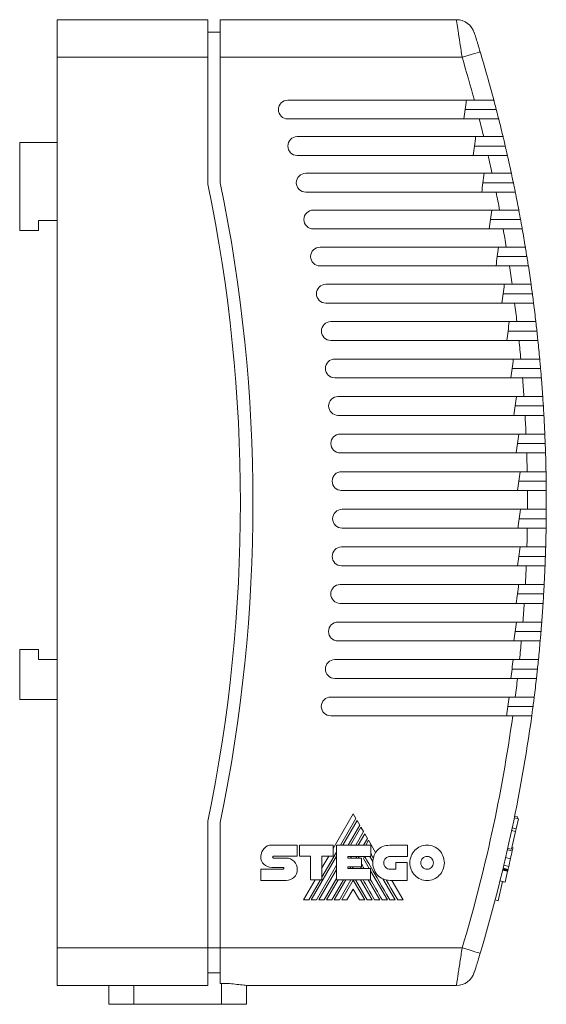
# Model space of a CAD drawing. Header units: millimetres. Extents: x 72 to 355, y 122 to 200.
# Tile 5 of 5: x 313 to 355, y 122 to 200. Entities that reach past the tile are written whole.
import ezdxf

# ---------------------------------------------------------------- set-up
doc = ezdxf.new("R2010")
doc.units = ezdxf.units.MM
doc.linetypes.add('PHANTOM', pattern=[12.7, 6.35, -1.27, 1.27, -1.27, 1.27, -1.27])
doc.layers.add('___VS___', color=7, linetype='Continuous', lineweight=15)

msp = doc.modelspace()

# ---------------------------------------------------------------- linework, layer by layer
at = {"color": 7, "linetype": 'Continuous', "lineweight": 15}
for p, q in [((316.49, 200.046), (328.49, 200.046)), ((316.49, 197.046), (316.49, 200.046)), ((328.49, 200.046), (328.49, 197.046)), ((329.49, 200.046), (348.317, 200.046)), ((329.49, 197.046), (329.49, 200.046)), ((328.49, 199.046), (329.49, 199.046)), ((328.49, 197.046), (316.49, 197.046)), ((316.49, 197.046), (316.49, 126.046)), ((328.49, 197.046), (328.49, 186.946)), ((348.777, 197.046), (329.49, 197.046)), ((329.49, 187.048), (329.49, 197.046)), ((349.75, 193.629), (334.877, 193.629)), ((349.012, 192.879), (351.499, 192.879)), ((334.877, 192.129), (350.143, 192.129)), ((313.49, 183.246), (313.49, 190.246)), ((313.49, 190.246), (316.49, 190.246)), ((350.493, 190.724), (335.624, 190.724)), ((349.76, 189.974), (352.214, 189.974)), ((335.624, 189.224), (350.848, 189.224)), ((351.167, 187.801), (336.301, 187.801)), ((350.437, 187.051), (352.86, 187.051)), ((336.301, 186.301), (351.483, 186.301)), ((351.768, 184.863), (336.908, 184.863)), ((314.99, 184.046), (316.49, 184.046)), ((314.99, 183.246), (314.99, 184.046)), ((351.043, 184.113), (353.436, 184.113)), ((313.49, 183.246), (314.99, 183.246)), ((336.908, 183.363), (352.047, 183.363)), ((352.299, 181.912), (337.444, 181.912)), ((351.58, 181.162), (353.941, 181.162)), ((337.444, 180.412), (352.54, 180.412)), ((352.757, 178.948), (337.909, 178.948)), ((352.045, 178.198), (354.376, 178.198)), ((337.909, 177.448), (352.962, 177.448)), ((353.144, 175.974), (338.303, 175.974)), ((352.439, 175.224), (354.739, 175.224)), ((338.303, 174.474), (353.311, 174.474)), ((353.458, 172.992), (338.625, 172.992)), ((352.761, 172.242), (355.031, 172.242)), ((338.625, 171.492), (353.589, 171.492)), ((353.7, 170.002), (338.876, 170.002)), ((353.012, 169.252), (355.252, 169.252)), ((338.876, 168.502), (353.794, 168.502)), ((353.869, 167.008), (339.055, 167.008)), ((353.191, 166.258), (355.401, 166.258)), ((339.055, 165.508), (353.926, 165.508)), ((353.965, 164.009), (339.162, 164.009)), ((339.162, 162.509), (353.986, 162.509)), ((353.298, 163.259), (355.478, 163.259)), ((353.988, 161.01), (339.197, 161.01)), ((353.333, 160.26), (355.483, 160.26)), ((339.197, 159.51), (353.973, 159.51)), ((353.939, 158.01), (339.16, 158.01)), ((353.296, 157.26), (355.416, 157.26)), ((339.16, 156.51), (353.887, 156.51)), ((353.817, 155.012), (339.051, 155.012)), ((353.187, 154.262), (355.277, 154.262)), ((339.051, 153.512), (353.728, 153.512)), ((353.622, 152.018), (338.87, 152.018)), ((353.006, 151.268), (355.066, 151.268)), ((338.87, 150.518), (353.496, 150.518)), ((313.49, 149.846), (314.99, 149.846)), ((313.49, 145.846), (313.49, 149.846)), ((314.99, 149.846), (314.99, 149.046)), ((314.99, 149.046), (316.49, 149.046)), ((353.354, 149.028), (338.617, 149.028)), ((352.753, 148.278), (354.784, 148.278)), ((338.617, 147.528), (353.192, 147.528)), ((353.013, 146.046), (338.293, 146.046)), ((313.49, 145.846), (316.49, 145.846)), ((352.429, 145.296), (354.429, 145.296)), ((338.293, 144.546), (352.814, 144.546)), ((340.093, 136.73), (338.49, 133.957)), ((340.307, 136.365), (340.093, 136.73)), ((328.49, 136.146), (328.49, 126.046)), ((329.49, 126.046), (329.49, 136.044)), ((339.077, 134.234), (340.307, 136.365)), ((340.401, 136.199), (339.267, 134.234)), ((339.685, 134.234), (340.611, 135.838)), ((340.611, 135.838), (340.401, 136.199)), ((352.938, 136.418), (353.271, 136.341)), ((353.204, 136.495), (352.965, 136.551)), ((353.085, 135.543), (353.271, 136.341)), ((353.204, 136.495), (353.173, 136.364)), ((340.704, 135.675), (339.873, 134.234)), ((340.293, 134.234), (340.915, 135.311)), ((341.009, 135.149), (340.48, 134.234)), ((340.915, 135.311), (340.704, 135.675)), ((341.221, 134.778), (341.009, 135.149)), ((352.705, 133.906), (353.034, 135.322)), ((352.723, 135.394), (353.034, 135.322)), ((352.771, 135.616), (353.085, 135.543)), ((353.034, 135.322), (353.085, 135.543)), ((333.601, 134.246), (335.616, 134.246)), ((335.616, 134.246), (335.616, 133.347)), ((335.815, 133.347), (335.815, 134.242)), ((335.815, 134.242), (338.49, 134.242)), ((338.49, 134.242), (338.49, 133.354)), ((340.906, 134.234), (341.221, 134.778)), ((341.313, 134.621), (341.09, 134.234)), ((341.873, 133.648), (341.313, 134.621)), ((337.598, 131.673), (338.761, 133.687)), ((338.761, 131.466), (338.761, 134.234)), ((338.761, 134.234), (341.492, 134.234)), ((341.492, 134.234), (341.492, 133.339)), ((343.018, 134.227), (344.419, 134.227)), ((344.419, 134.227), (344.419, 133.328)), ((352.411, 133.974), (352.705, 133.906)), ((352.837, 134.03), (352.739, 134.052)), ((333.718, 133.347), (335.616, 133.347)), ((333.722, 133.207), (334.745, 133.207)), ((336.684, 133.347), (335.815, 133.347)), ((336.684, 131.466), (336.684, 133.347)), ((336.744, 129.865), (338.761, 133.358)), ((338.49, 133.354), (337.598, 133.354)), ((337.598, 131.466), (337.598, 133.354)), ((338.142, 133.354), (337.598, 132.414)), ((339.668, 133.339), (341.492, 133.339)), ((339.668, 133.339), (339.668, 133.192)), ((339.668, 133.192), (340.755, 133.192)), ((339.879, 133.192), (339.963, 133.339)), ((340.303, 133.192), (340.388, 133.339)), ((340.488, 133.192), (340.573, 133.339)), ((340.755, 133.192), (340.755, 132.515)), ((340.906, 133.18), (340.998, 133.339)), ((340.906, 133.18), (341.368, 132.38)), ((341.419, 133.339), (341.657, 132.928)), ((344.419, 133.328), (343.018, 133.328)), ((343.501, 132.32), (343.501, 132.854)), ((343.501, 132.854), (344.389, 132.854)), ((344.389, 132.854), (344.389, 131.424)), ((352.632, 133.148), (352.242, 133.239)), ((352.632, 133.149), (352.632, 133.148)), ((332.719, 132.316), (334.489, 132.316)), ((334.489, 132.466), (333.604, 132.466)), ((337.162, 129.865), (338.761, 132.634)), ((337.354, 129.865), (338.761, 132.305)), ((339.668, 132.515), (340.755, 132.515)), ((339.668, 132.515), (339.668, 132.38)), ((339.668, 132.38), (341.477, 132.38)), ((339.832, 132.38), (339.91, 132.515)), ((340.019, 132.38), (340.097, 132.515)), ((340.679, 132.515), (340.758, 132.38)), ((341.477, 131.466), (341.477, 132.38)), ((341.477, 132.191), (342.823, 129.865)), ((343.018, 132.32), (343.501, 132.32)), ((352.4, 132.15), (352.006, 132.241)), ((352.434, 132.296), (352.041, 132.387)), ((352.199, 131.285), (352.4, 132.15)), ((334.745, 131.428), (332.719, 131.428)), ((337.051, 131.466), (336.126, 129.865)), ((336.555, 129.865), (337.479, 131.466)), ((336.684, 131.466), (337.598, 131.466)), ((337.768, 129.865), (338.761, 131.584)), ((337.957, 129.865), (338.881, 131.466)), ((338.375, 129.865), (339.302, 131.466)), ((338.566, 129.865), (339.491, 131.466)), ((338.761, 131.466), (341.477, 131.466)), ((338.983, 129.865), (339.912, 131.466)), ((339.173, 129.865), (340.089, 131.453)), ((341.005, 129.865), (340.089, 131.453)), ((341.195, 129.865), (340.266, 131.466)), ((340.682, 131.466), (341.609, 129.865)), ((341.287, 131.466), (342.214, 129.865)), ((342.454, 131.549), (343.428, 129.865)), ((344.389, 131.424), (343.026, 131.424)), ((344.06, 129.865), (343.159, 131.424)), ((352.004, 131.33), (351.651, 129.807)), ((352.199, 131.285), (351.795, 131.379)), ((352.197, 131.274), (352.002, 131.319)), ((352.004, 131.326), (352.198, 131.281)), ((352.198, 131.281), (352.199, 131.285)), ((340.089, 130.727), (339.587, 129.865)), ((340.089, 130.727), (340.588, 129.865)), ((351.651, 129.807), (351.408, 129.864)), ((316.49, 126.046), (328.49, 126.046)), ((316.49, 123.046), (316.49, 126.046)), ((328.49, 126.046), (328.49, 123.046)), ((328.49, 126.046), (329.49, 126.046)), ((329.49, 123.218), (329.49, 126.046)), ((329.49, 126.046), (348.777, 126.046)), ((328.49, 124.046), (329.49, 124.046)), ((322.59, 123.046), (316.49, 123.046)), ((320.59, 121.546), (320.59, 123.046)), ((328.49, 123.046), (322.59, 123.046)), ((322.59, 121.546), (322.59, 123.046)), ((329.59, 123.218), (329.49, 123.218)), ((331.59, 121.546), (331.59, 123.066)), ((348.317, 123.046), (331.826, 123.046)), ((322.59, 121.546), (320.59, 121.546)), ((329.59, 121.546), (322.59, 121.546)), ((331.59, 121.546), (329.59, 121.546))]:
    msp.add_line(p, q, dxfattribs=at)
at = {"color": 8, "linetype": 'Continuous', "lineweight": 15}
for p, q in [((352.776, 133.771), (352.385, 133.861)), ((352.632, 133.149), (352.242, 133.239)), ((352.404, 132.168), (352.01, 132.26)), ((352.416, 132.217), (352.022, 132.309)), ((352.429, 132.276), (352.036, 132.367)), ((352.491, 132.54), (352.099, 132.63)), ((329.59, 121.546), (329.59, 123.218))]:
    msp.add_line(p, q, dxfattribs=at)
at = {"color": 7, "linetype": 'Continuous', "lineweight": 15, "flags": 128}
for points in [[(350.214, 197.477), (350.187, 197.469), (350.105, 197.444), (349.972, 197.405), (349.793, 197.351), (349.576, 197.286), (349.327, 197.211), (349.058, 197.13), (348.777, 197.046)], [(343.635, 129.865), (343.352, 130.352), (343.088, 130.808), (342.893, 131.143), (342.71, 131.46)], [(350.214, 125.615), (350.187, 125.623), (350.105, 125.648), (349.972, 125.688), (349.793, 125.741), (349.576, 125.806), (349.327, 125.881), (349.058, 125.962), (348.777, 126.046)]]:
    msp.add_lwpolyline(points, dxfattribs=at)
at = {"color": 7, "linetype": 'Continuous', "lineweight": 15}
for centre, radius, start, end in [((348.317, 198.546), 1.5, 17.43329, 90), ((230.49, 161.546), 123.5, 15.05716, 16.70532), ((230.49, 161.546), 125, 14.87227, 16.70532), ((334.877, 192.879), 0.75, 90, 270), ((225.073, 209.129), 125, 352.18355, 352.87699), ((230.49, 161.546), 123.5, 13.66572, 14.33771), ((230.49, 161.546), 125, 13.49861, 14.16204), ((335.624, 189.974), 0.75, 90, 270), ((225.82, 206.224), 125, 352.18355, 352.87699), ((230.49, 161.546), 123.5, 12.27434, 12.95061), ((230.49, 161.546), 125, 12.12479, 12.79255), ((336.301, 187.051), 0.75, 90, 270), ((226.497, 203.301), 125, 352.18355, 352.87699), ((206.097, 161.546), 125, 348.27585, 11.72415), ((206.097, 161.546), 126, 348.32263, 11.67737), ((230.49, 161.546), 123.5, 10.88299, 11.5631), ((230.49, 161.546), 125, 10.75083, 11.42246), ((336.908, 184.113), 0.75, 90, 270), ((227.104, 200.363), 125, 352.18355, 352.87699), ((230.49, 161.546), 123.5, 9.49166, 10.17517), ((230.49, 161.546), 125, 9.37673, 10.05179), ((337.444, 181.162), 0.75, 90, 270), ((227.64, 197.412), 125, 352.18355, 352.87699), ((230.49, 161.546), 123.5, 8.10033, 8.78681), ((230.49, 161.546), 125, 8.00249, 8.68055), ((337.909, 178.198), 0.75, 90, 270), ((228.105, 194.448), 125, 352.18355, 352.87699), ((230.49, 161.546), 123.5, 6.70898, 7.39801), ((230.49, 161.546), 125, 6.6281, 7.30875), ((338.303, 175.224), 0.75, 90, 270), ((228.499, 191.474), 125, 352.18355, 352.87699), ((230.49, 161.546), 123.5, 5.31758, 6.00876), ((230.49, 161.546), 125, 5.25359, 5.9364), ((338.625, 172.242), 0.75, 90, 270), ((228.822, 188.492), 125, 352.18355, 352.87699), ((230.49, 161.546), 123.5, 3.92612, 4.61905), ((230.49, 161.546), 125, 3.87894, 4.5635), ((338.876, 169.252), 0.75, 90, 270), ((229.072, 185.502), 125, 352.18355, 352.87699), ((230.49, 161.546), 123.5, 2.53459, 3.22886), ((230.49, 161.546), 125, 2.50415, 3.19007), ((339.055, 166.258), 0.75, 90, 270), ((229.251, 182.508), 125, 352.18355, 352.87699), ((230.49, 161.546), 123.5, 1.14296, 1.83818), ((230.49, 161.546), 125, 1.12924, 1.81611), ((339.162, 163.259), 0.75, 90, 270), ((229.358, 179.509), 125, 352.18355, 352.87699), ((230.49, 161.546), 123.5, 359.75121, 0.44698), ((230.49, 161.546), 125, 359.75419, 0.44162), ((339.197, 160.26), 0.75, 90, 270), ((229.393, 176.51), 125, 352.18355, 352.87699), ((230.49, 161.546), 123.5, 358.35932, 359.05527), ((230.49, 161.546), 125, 358.37902, 359.0666), ((339.16, 157.26), 0.75, 90, 270), ((229.356, 173.51), 125, 352.18355, 352.87699), ((230.49, 161.546), 123.5, 356.96728, 357.663), ((230.49, 161.546), 125, 357.00371, 357.69106), ((339.051, 154.262), 0.75, 90, 270), ((229.247, 170.512), 125, 352.18355, 352.87699), ((230.49, 161.546), 123.5, 355.57507, 356.27016), ((230.49, 161.546), 125, 355.62827, 356.31498), ((338.87, 151.268), 0.75, 90, 270), ((229.067, 167.518), 125, 352.18355, 352.87699), ((230.49, 161.546), 123.5, 354.18265, 354.87674), ((230.49, 161.546), 125, 354.2527, 354.93838), ((338.617, 148.278), 0.75, 90, 270), ((228.814, 164.528), 125, 352.18355, 352.87699), ((230.49, 161.546), 123.5, 352.79002, 353.4827), ((230.49, 161.546), 125, 352.87699, 353.56124), ((338.293, 145.296), 0.75, 90, 270), ((228.49, 161.546), 125, 352.18355, 352.87699), ((230.49, 161.546), 123.5, 343.29468, 352.08801), ((230.49, 161.546), 125, 343.29468, 352.18355), ((343.183, 132.862), 1.528, 149.03807, 166.83863), ((343.026, 132.799), 1.375, 174.64014, 270), ((348.317, 124.546), 1.5, 270, 342.56671)]:
    msp.add_arc(centre, radius, start, end, dxfattribs=at)
for points, knots in [([(348.777, 197.046), (348.748, 197.243), (348.719, 197.437), (348.66, 197.821), (348.632, 198.011), (348.549, 198.551), (348.498, 198.885), (348.433, 199.3), (348.414, 199.427), (348.379, 199.647), (348.365, 199.739), (348.341, 199.891), (348.332, 199.949), (348.32, 200.026), (348.317, 200.046), (348.317, 200.046)], [0, 0, 0, 0, 0.125, 0.125, 0.25, 0.25, 0.5, 0.5, 0.625, 0.625, 0.75, 0.75, 0.875, 0.875, 1, 1, 1, 1]), ([(349.748, 198.995), (349.748, 198.995), (349.751, 198.985), (349.764, 198.944), (349.774, 198.913), (349.811, 198.794), (349.847, 198.678), (349.935, 198.394), (349.987, 198.226), (350.097, 197.866), (350.156, 197.672), (350.214, 197.477)], [0, 0, 0, 0, 0.125, 0.125, 0.25, 0.25, 0.5, 0.5, 0.75, 0.75, 1, 1, 1, 1]), ([(351.302, 193.629), (351.302, 193.629), (351.292, 193.629), (351.251, 193.629), (351.22, 193.629), (351.1, 193.629), (350.983, 193.629), (350.765, 193.629), (350.686, 193.629), (350.518, 193.629), (350.427, 193.629), (350.149, 193.629), (349.948, 193.629), (349.75, 193.629)], [0, 0, 0, 0, 0.125, 0.125, 0.25, 0.25, 0.5, 0.5, 0.625, 0.625, 0.75, 0.75, 1, 1, 1, 1]), ([(351.302, 193.629), (351.302, 193.629), (351.308, 193.609), (351.328, 193.532), (351.343, 193.475), (351.398, 193.266), (351.448, 193.074), (351.499, 192.879)], [0, 0, 0, 0, 0.25, 0.25, 0.5, 0.5, 1, 1, 1, 1]), ([(351.499, 192.879), (351.524, 192.782), (351.549, 192.686), (351.595, 192.506), (351.616, 192.423), (351.669, 192.214), (351.691, 192.129), (351.691, 192.129)], [0, 0, 0, 0, 0.25, 0.25, 0.5, 0.5, 1, 1, 1, 1]), ([(350.143, 192.129), (350.344, 192.129), (350.542, 192.129), (350.821, 192.129), (350.909, 192.129), (351.077, 192.129), (351.157, 192.129), (351.301, 192.129), (351.366, 192.129), (351.48, 192.129), (351.53, 192.129), (351.649, 192.129), (351.691, 192.129), (351.691, 192.129)], [0, 0, 0, 0, 0.25, 0.25, 0.375, 0.375, 0.5, 0.5, 0.625, 0.625, 0.75, 0.75, 1, 1, 1, 1]), ([(352.037, 190.724), (352.037, 190.724), (352.026, 190.724), (351.986, 190.724), (351.956, 190.724), (351.877, 190.724), (351.827, 190.724), (351.714, 190.724), (351.649, 190.724), (351.504, 190.724), (351.426, 190.724), (351.259, 190.724), (351.169, 190.724), (350.984, 190.724), (350.889, 190.724), (350.693, 190.724), (350.593, 190.724), (350.493, 190.724)], [0, 0, 0, 0, 0.125, 0.125, 0.25, 0.25, 0.375, 0.375, 0.5, 0.5, 0.625, 0.625, 0.75, 0.75, 0.875, 0.875, 1, 1, 1, 1]), ([(352.037, 190.724), (352.037, 190.724), (352.041, 190.704), (352.06, 190.627), (352.073, 190.57), (352.123, 190.362), (352.169, 190.169), (352.214, 189.974)], [0, 0, 0, 0, 0.25, 0.25, 0.5, 0.5, 1, 1, 1, 1]), ([(352.214, 189.974), (352.237, 189.876), (352.259, 189.78), (352.301, 189.6), (352.32, 189.517), (352.368, 189.308), (352.387, 189.224), (352.387, 189.224)], [0, 0, 0, 0, 0.25, 0.25, 0.5, 0.5, 1, 1, 1, 1]), ([(350.848, 189.224), (350.948, 189.224), (351.048, 189.224), (351.243, 189.224), (351.338, 189.224), (351.616, 189.224), (351.785, 189.224), (352.002, 189.224), (352.066, 189.224), (352.179, 189.224), (352.228, 189.224), (352.307, 189.224), (352.336, 189.224), (352.377, 189.224), (352.387, 189.224), (352.387, 189.224)], [0, 0, 0, 0, 0.125, 0.125, 0.25, 0.25, 0.5, 0.5, 0.625, 0.625, 0.75, 0.75, 0.875, 0.875, 1, 1, 1, 1]), ([(352.701, 187.801), (352.701, 187.801), (352.691, 187.801), (352.651, 187.801), (352.621, 187.801), (352.543, 187.801), (352.495, 187.801), (352.382, 187.801), (352.316, 187.801), (352.103, 187.801), (351.932, 187.801), (351.564, 187.801), (351.365, 187.801), (351.167, 187.801)], [0, 0, 0, 0, 0.125, 0.125, 0.25, 0.25, 0.375, 0.375, 0.5, 0.5, 0.75, 0.75, 1, 1, 1, 1]), ([(352.701, 187.801), (352.701, 187.801), (352.705, 187.781), (352.722, 187.705), (352.734, 187.648), (352.778, 187.44), (352.819, 187.247), (352.86, 187.051)], [0, 0, 0, 0, 0.25, 0.25, 0.5, 0.5, 1, 1, 1, 1]), ([(352.86, 187.051), (352.88, 186.953), (352.9, 186.857), (352.937, 186.676), (352.954, 186.594), (352.997, 186.385), (353.014, 186.301), (353.014, 186.301)], [0, 0, 0, 0, 0.25, 0.25, 0.5, 0.5, 1, 1, 1, 1]), ([(351.483, 186.301), (351.583, 186.301), (351.681, 186.301), (351.875, 186.301), (351.972, 186.301), (352.248, 186.301), (352.418, 186.301), (352.702, 186.301), (352.818, 186.301), (352.934, 186.301), (352.964, 186.301), (353.004, 186.301), (353.014, 186.301), (353.014, 186.301)], [0, 0, 0, 0, 0.125, 0.125, 0.25, 0.25, 0.5, 0.5, 0.75, 0.75, 0.875, 0.875, 1, 1, 1, 1]), ([(353.296, 184.863), (353.296, 184.863), (353.285, 184.863), (353.246, 184.863), (353.216, 184.863), (353.099, 184.863), (352.985, 184.863), (352.772, 184.863), (352.695, 184.863), (352.529, 184.863), (352.44, 184.863), (352.165, 184.863), (351.966, 184.863), (351.768, 184.863)], [0, 0, 0, 0, 0.125, 0.125, 0.25, 0.25, 0.5, 0.5, 0.625, 0.625, 0.75, 0.75, 1, 1, 1, 1]), ([(353.296, 184.863), (353.296, 184.863), (353.299, 184.843), (353.314, 184.767), (353.324, 184.711), (353.364, 184.503), (353.4, 184.31), (353.436, 184.113)], [0, 0, 0, 0, 0.25, 0.25, 0.5, 0.5, 1, 1, 1, 1]), ([(353.436, 184.113), (353.454, 184.015), (353.471, 183.919), (353.504, 183.738), (353.519, 183.655), (353.556, 183.446), (353.571, 183.363), (353.571, 183.363)], [0, 0, 0, 0, 0.25, 0.25, 0.5, 0.5, 1, 1, 1, 1]), ([(352.047, 183.363), (352.244, 183.363), (352.443, 183.363), (352.718, 183.363), (352.807, 183.363), (352.972, 183.363), (353.049, 183.363), (353.191, 183.363), (353.255, 183.363), (353.367, 183.363), (353.414, 183.363), (353.492, 183.363), (353.521, 183.363), (353.561, 183.363), (353.571, 183.363), (353.571, 183.363)], [0, 0, 0, 0, 0.25, 0.25, 0.375, 0.375, 0.5, 0.5, 0.625, 0.625, 0.75, 0.75, 0.875, 0.875, 1, 1, 1, 1]), ([(353.819, 181.912), (353.819, 181.912), (353.779, 181.912), (353.626, 181.912), (353.512, 181.912), (353.3, 181.912), (353.222, 181.912), (353.057, 181.912), (352.97, 181.912), (352.694, 181.912), (352.498, 181.912), (352.299, 181.912)], [0, 0, 0, 0, 0.25, 0.25, 0.5, 0.5, 0.625, 0.625, 0.75, 0.75, 1, 1, 1, 1]), ([(353.819, 181.912), (353.819, 181.912), (353.823, 181.892), (353.835, 181.816), (353.844, 181.76), (353.878, 181.552), (353.91, 181.359), (353.941, 181.162)], [0, 0, 0, 0, 0.25, 0.25, 0.5, 0.5, 1, 1, 1, 1]), ([(353.941, 181.162), (353.957, 181.063), (353.972, 180.967), (354, 180.786), (354.013, 180.703), (354.045, 180.494), (354.058, 180.412), (354.058, 180.412)], [0, 0, 0, 0, 0.25, 0.25, 0.5, 0.5, 1, 1, 1, 1]), ([(352.54, 180.412), (352.738, 180.412), (352.934, 180.412), (353.211, 180.412), (353.298, 180.412), (353.462, 180.412), (353.54, 180.412), (353.681, 180.412), (353.744, 180.412), (353.855, 180.412), (353.903, 180.412), (354.018, 180.412), (354.058, 180.412), (354.058, 180.412)], [0, 0, 0, 0, 0.25, 0.25, 0.375, 0.375, 0.5, 0.5, 0.625, 0.625, 0.75, 0.75, 1, 1, 1, 1]), ([(354.272, 178.948), (354.272, 178.948), (354.262, 178.948), (354.224, 178.948), (354.194, 178.948), (354.118, 178.948), (354.071, 178.948), (353.96, 178.948), (353.896, 178.948), (353.686, 178.948), (353.516, 178.948), (353.153, 178.948), (352.954, 178.948), (352.757, 178.948)], [0, 0, 0, 0, 0.125, 0.125, 0.25, 0.25, 0.375, 0.375, 0.5, 0.5, 0.75, 0.75, 1, 1, 1, 1]), ([(354.272, 178.948), (354.272, 178.948), (354.275, 178.928), (354.286, 178.853), (354.294, 178.797), (354.322, 178.589), (354.349, 178.395), (354.376, 178.198)], [0, 0, 0, 0, 0.25, 0.25, 0.5, 0.5, 1, 1, 1, 1]), ([(354.376, 178.198), (354.389, 178.099), (354.402, 178.003), (354.426, 177.822), (354.436, 177.738), (354.464, 177.53), (354.474, 177.448), (354.474, 177.448)], [0, 0, 0, 0, 0.25, 0.25, 0.5, 0.5, 1, 1, 1, 1]), ([(352.962, 177.448), (353.061, 177.448), (353.158, 177.448), (353.351, 177.448), (353.447, 177.448), (353.63, 177.448), (353.717, 177.448), (353.881, 177.448), (353.959, 177.448), (354.169, 177.448), (354.282, 177.448), (354.434, 177.448), (354.474, 177.448), (354.474, 177.448)], [0, 0, 0, 0, 0.125, 0.125, 0.25, 0.25, 0.375, 0.375, 0.5, 0.5, 0.75, 0.75, 1, 1, 1, 1]), ([(354.654, 175.974), (354.654, 175.974), (354.644, 175.974), (354.606, 175.974), (354.576, 175.974), (354.463, 175.974), (354.349, 175.974), (354.07, 175.974), (353.902, 175.974), (353.629, 175.974), (353.533, 175.974), (353.34, 175.974), (353.243, 175.974), (353.144, 175.974)], [0, 0, 0, 0, 0.125, 0.125, 0.25, 0.25, 0.5, 0.5, 0.75, 0.75, 0.875, 0.875, 1, 1, 1, 1]), ([(354.654, 175.974), (354.654, 175.974), (354.656, 175.954), (354.665, 175.879), (354.672, 175.823), (354.695, 175.615), (354.717, 175.422), (354.739, 175.224)], [0, 0, 0, 0, 0.25, 0.25, 0.5, 0.5, 1, 1, 1, 1]), ([(354.739, 175.224), (354.75, 175.125), (354.76, 175.028), (354.78, 174.847), (354.789, 174.764), (354.811, 174.556), (354.819, 174.474), (354.819, 174.474)], [0, 0, 0, 0, 0.25, 0.25, 0.5, 0.5, 1, 1, 1, 1]), ([(353.311, 174.474), (353.41, 174.474), (353.508, 174.474), (353.7, 174.474), (353.796, 174.474), (353.978, 174.474), (354.065, 174.474), (354.229, 174.474), (354.307, 174.474), (354.516, 174.474), (354.628, 174.474), (354.78, 174.474), (354.819, 174.474), (354.819, 174.474)], [0, 0, 0, 0, 0.125, 0.125, 0.25, 0.25, 0.375, 0.375, 0.5, 0.5, 0.75, 0.75, 1, 1, 1, 1]), ([(354.965, 172.992), (354.965, 172.992), (354.925, 172.992), (354.811, 172.992), (354.765, 172.992), (354.655, 172.992), (354.591, 172.992), (354.382, 172.992), (354.214, 172.992), (353.852, 172.992), (353.654, 172.992), (353.458, 172.992)], [0, 0, 0, 0, 0.25, 0.25, 0.375, 0.375, 0.5, 0.5, 0.75, 0.75, 1, 1, 1, 1]), ([(354.965, 172.992), (354.965, 172.992), (354.966, 172.972), (354.973, 172.897), (354.978, 172.841), (354.997, 172.633), (355.014, 172.439), (355.031, 172.242)], [0, 0, 0, 0, 0.25, 0.25, 0.5, 0.5, 1, 1, 1, 1]), ([(355.031, 172.242), (355.04, 172.143), (355.048, 172.046), (355.063, 171.864), (355.07, 171.781), (355.087, 171.573), (355.093, 171.492), (355.093, 171.492)], [0, 0, 0, 0, 0.25, 0.25, 0.5, 0.5, 1, 1, 1, 1]), ([(353.589, 171.492), (353.687, 171.492), (353.785, 171.492), (353.977, 171.492), (354.073, 171.492), (354.345, 171.492), (354.513, 171.492), (354.791, 171.492), (354.903, 171.492), (355.016, 171.492), (355.045, 171.492), (355.084, 171.492), (355.093, 171.492), (355.093, 171.492)], [0, 0, 0, 0, 0.125, 0.125, 0.25, 0.25, 0.5, 0.5, 0.75, 0.75, 0.875, 0.875, 1, 1, 1, 1]), ([(355.203, 170.002), (355.203, 170.002), (355.194, 170.002), (355.155, 170.002), (355.126, 170.002), (355.051, 170.002), (355.004, 170.002), (354.895, 170.002), (354.833, 170.002), (354.623, 170.002), (354.457, 170.002), (354.183, 170.002), (354.09, 170.002), (353.897, 170.002), (353.798, 170.002), (353.7, 170.002)], [0, 0, 0, 0, 0.125, 0.125, 0.25, 0.25, 0.375, 0.375, 0.5, 0.5, 0.75, 0.75, 0.875, 0.875, 1, 1, 1, 1]), ([(355.203, 170.002), (355.203, 170.002), (355.205, 169.983), (355.21, 169.907), (355.213, 169.852), (355.227, 169.644), (355.24, 169.45), (355.252, 169.252)], [0, 0, 0, 0, 0.25, 0.25, 0.5, 0.5, 1, 1, 1, 1]), ([(355.252, 169.252), (355.258, 169.153), (355.264, 169.056), (355.275, 168.875), (355.28, 168.791), (355.291, 168.584), (355.296, 168.502), (355.296, 168.502)], [0, 0, 0, 0, 0.25, 0.25, 0.5, 0.5, 1, 1, 1, 1]), ([(353.794, 168.502), (353.989, 168.502), (354.187, 168.502), (354.458, 168.502), (354.546, 168.502), (354.71, 168.502), (354.785, 168.502), (354.925, 168.502), (354.988, 168.502), (355.097, 168.502), (355.143, 168.502), (355.257, 168.502), (355.296, 168.502), (355.296, 168.502)], [0, 0, 0, 0, 0.25, 0.25, 0.375, 0.375, 0.5, 0.5, 0.625, 0.625, 0.75, 0.75, 1, 1, 1, 1]), ([(355.37, 167.008), (355.37, 167.008), (355.331, 167.008), (355.181, 167.008), (355.069, 167.008), (354.861, 167.008), (354.784, 167.008), (354.621, 167.008), (354.535, 167.008), (354.261, 167.008), (354.066, 167.008), (353.869, 167.008)], [0, 0, 0, 0, 0.25, 0.25, 0.5, 0.5, 0.625, 0.625, 0.75, 0.75, 1, 1, 1, 1]), ([(355.37, 167.008), (355.37, 167.008), (355.371, 166.988), (355.374, 166.913), (355.377, 166.857), (355.385, 166.65), (355.393, 166.456), (355.401, 166.258)], [0, 0, 0, 0, 0.25, 0.25, 0.5, 0.5, 1, 1, 1, 1]), ([(355.401, 166.258), (355.405, 166.159), (355.408, 166.061), (355.415, 165.88), (355.417, 165.797), (355.424, 165.589), (355.427, 165.508), (355.427, 165.508)], [0, 0, 0, 0, 0.25, 0.25, 0.5, 0.5, 1, 1, 1, 1]), ([(353.926, 165.508), (354.024, 165.508), (354.123, 165.508), (354.316, 165.508), (354.409, 165.508), (354.591, 165.508), (354.679, 165.508), (354.841, 165.508), (354.917, 165.508), (355.127, 165.508), (355.237, 165.508), (355.35, 165.508), (355.379, 165.508), (355.417, 165.508), (355.427, 165.508), (355.427, 165.508)], [0, 0, 0, 0, 0.125, 0.125, 0.25, 0.25, 0.375, 0.375, 0.5, 0.5, 0.75, 0.75, 0.875, 0.875, 1, 1, 1, 1]), ([(355.465, 164.009), (355.465, 164.009), (355.426, 164.009), (355.276, 164.009), (355.165, 164.009), (354.957, 164.009), (354.88, 164.009), (354.717, 164.009), (354.63, 164.009), (354.449, 164.009), (354.353, 164.009), (354.161, 164.009), (354.064, 164.009), (353.965, 164.009)], [0, 0, 0, 0, 0.25, 0.25, 0.5, 0.5, 0.625, 0.625, 0.75, 0.75, 0.875, 0.875, 1, 1, 1, 1]), ([(355.465, 164.009), (355.465, 164.009), (355.466, 163.99), (355.467, 163.915), (355.468, 163.859), (355.472, 163.652), (355.475, 163.458), (355.478, 163.259)], [0, 0, 0, 0, 0.25, 0.25, 0.5, 0.5, 1, 1, 1, 1]), ([(353.986, 162.509), (354.084, 162.509), (354.183, 162.509), (354.375, 162.509), (354.469, 162.509), (354.741, 162.509), (354.907, 162.509), (355.117, 162.509), (355.179, 162.509), (355.287, 162.509), (355.334, 162.509), (355.409, 162.509), (355.438, 162.509), (355.476, 162.509), (355.486, 162.509), (355.486, 162.509)], [0, 0, 0, 0, 0.125, 0.125, 0.25, 0.25, 0.5, 0.5, 0.625, 0.625, 0.75, 0.75, 0.875, 0.875, 1, 1, 1, 1]), ([(355.478, 163.259), (355.479, 163.16), (355.48, 163.063), (355.483, 162.882), (355.483, 162.799), (355.485, 162.591), (355.486, 162.509), (355.486, 162.509)], [0, 0, 0, 0, 0.25, 0.25, 0.5, 0.5, 1, 1, 1, 1]), ([(355.488, 161.01), (355.488, 161.01), (355.449, 161.01), (355.3, 161.01), (355.188, 161.01), (354.98, 161.01), (354.903, 161.01), (354.74, 161.01), (354.654, 161.01), (354.472, 161.01), (354.377, 161.01), (354.185, 161.01), (354.087, 161.01), (353.988, 161.01)], [0, 0, 0, 0, 0.25, 0.25, 0.5, 0.5, 0.625, 0.625, 0.75, 0.75, 0.875, 0.875, 1, 1, 1, 1]), ([(355.488, 161.01), (355.488, 161.01), (355.488, 160.99), (355.488, 160.915), (355.488, 160.859), (355.487, 160.652), (355.485, 160.458), (355.483, 160.26)], [0, 0, 0, 0, 0.25, 0.25, 0.5, 0.5, 1, 1, 1, 1]), ([(355.483, 160.26), (355.482, 160.161), (355.481, 160.064), (355.479, 159.882), (355.477, 159.799), (355.474, 159.591), (355.473, 159.51), (355.473, 159.51)], [0, 0, 0, 0, 0.25, 0.25, 0.5, 0.5, 1, 1, 1, 1]), ([(353.973, 159.51), (354.071, 159.51), (354.17, 159.51), (354.362, 159.51), (354.456, 159.51), (354.638, 159.51), (354.725, 159.51), (354.888, 159.51), (354.964, 159.51), (355.104, 159.51), (355.166, 159.51), (355.274, 159.51), (355.321, 159.51), (355.397, 159.51), (355.425, 159.51), (355.463, 159.51), (355.473, 159.51), (355.473, 159.51)], [0, 0, 0, 0, 0.125, 0.125, 0.25, 0.25, 0.375, 0.375, 0.5, 0.5, 0.625, 0.625, 0.75, 0.75, 0.875, 0.875, 1, 1, 1, 1]), ([(355.44, 158.01), (355.44, 158.01), (355.4, 158.01), (355.251, 158.01), (355.139, 158.01), (354.931, 158.01), (354.854, 158.01), (354.691, 158.01), (354.604, 158.01), (354.423, 158.01), (354.327, 158.01), (354.136, 158.01), (354.038, 158.01), (353.939, 158.01)], [0, 0, 0, 0, 0.25, 0.25, 0.5, 0.5, 0.625, 0.625, 0.75, 0.75, 0.875, 0.875, 1, 1, 1, 1]), ([(355.44, 158.01), (355.44, 158.01), (355.439, 157.991), (355.437, 157.915), (355.435, 157.86), (355.429, 157.652), (355.423, 157.458), (355.416, 157.26)], [0, 0, 0, 0, 0.25, 0.25, 0.5, 0.5, 1, 1, 1, 1]), ([(355.416, 157.26), (355.413, 157.161), (355.409, 157.064), (355.403, 156.882), (355.399, 156.799), (355.391, 156.592), (355.388, 156.51), (355.388, 156.51)], [0, 0, 0, 0, 0.25, 0.25, 0.5, 0.5, 1, 1, 1, 1]), ([(353.887, 156.51), (354.082, 156.51), (354.28, 156.51), (354.551, 156.51), (354.64, 156.51), (354.802, 156.51), (354.878, 156.51), (355.088, 156.51), (355.198, 156.51), (355.312, 156.51), (355.34, 156.51), (355.378, 156.51), (355.388, 156.51), (355.388, 156.51)], [0, 0, 0, 0, 0.25, 0.25, 0.375, 0.375, 0.5, 0.5, 0.75, 0.75, 0.875, 0.875, 1, 1, 1, 1]), ([(355.319, 155.012), (355.319, 155.012), (355.279, 155.012), (355.167, 155.012), (355.12, 155.012), (355.011, 155.012), (354.948, 155.012), (354.809, 155.012), (354.732, 155.012), (354.569, 155.012), (354.483, 155.012), (354.209, 155.012), (354.014, 155.012), (353.817, 155.012)], [0, 0, 0, 0, 0.25, 0.25, 0.375, 0.375, 0.5, 0.5, 0.625, 0.625, 0.75, 0.75, 1, 1, 1, 1]), ([(355.319, 155.012), (355.319, 155.012), (355.318, 154.993), (355.314, 154.917), (355.311, 154.862), (355.3, 154.654), (355.289, 154.46), (355.277, 154.262)], [0, 0, 0, 0, 0.25, 0.25, 0.5, 0.5, 1, 1, 1, 1]), ([(355.277, 154.262), (355.271, 154.163), (355.266, 154.066), (355.255, 153.885), (355.25, 153.801), (355.237, 153.594), (355.231, 153.512), (355.231, 153.512)], [0, 0, 0, 0, 0.25, 0.25, 0.5, 0.5, 1, 1, 1, 1]), ([(353.728, 153.512), (353.924, 153.512), (354.122, 153.512), (354.483, 153.512), (354.651, 153.512), (354.859, 153.512), (354.923, 153.512), (355.032, 153.512), (355.078, 153.512), (355.192, 153.512), (355.231, 153.512), (355.231, 153.512)], [0, 0, 0, 0, 0.25, 0.25, 0.5, 0.5, 0.625, 0.625, 0.75, 0.75, 1, 1, 1, 1]), ([(355.126, 152.018), (355.126, 152.018), (355.087, 152.018), (354.973, 152.018), (354.926, 152.018), (354.817, 152.018), (354.754, 152.018), (354.614, 152.018), (354.539, 152.018), (354.375, 152.018), (354.287, 152.018), (354.015, 152.018), (353.817, 152.018), (353.622, 152.018)], [0, 0, 0, 0, 0.25, 0.25, 0.375, 0.375, 0.5, 0.5, 0.625, 0.625, 0.75, 0.75, 1, 1, 1, 1]), ([(355.126, 152.018), (355.126, 152.018), (355.124, 151.998), (355.119, 151.923), (355.114, 151.867), (355.098, 151.659), (355.083, 151.465), (355.066, 151.268)], [0, 0, 0, 0, 0.25, 0.25, 0.5, 0.5, 1, 1, 1, 1]), ([(355.066, 151.268), (355.058, 151.169), (355.05, 151.072), (355.035, 150.89), (355.028, 150.807), (355.009, 150.599), (355.002, 150.518), (355.002, 150.518)], [0, 0, 0, 0, 0.25, 0.25, 0.5, 0.5, 1, 1, 1, 1]), ([(353.496, 150.518), (353.595, 150.518), (353.693, 150.518), (353.885, 150.518), (353.981, 150.518), (354.163, 150.518), (354.249, 150.518), (354.413, 150.518), (354.491, 150.518), (354.699, 150.518), (354.812, 150.518), (354.963, 150.518), (355.002, 150.518), (355.002, 150.518)], [0, 0, 0, 0, 0.125, 0.125, 0.25, 0.25, 0.375, 0.375, 0.5, 0.5, 0.75, 0.75, 1, 1, 1, 1]), ([(354.861, 149.028), (354.861, 149.028), (354.852, 149.028), (354.813, 149.028), (354.784, 149.028), (354.67, 149.028), (354.557, 149.028), (354.279, 149.028), (354.111, 149.028), (353.839, 149.028), (353.743, 149.028), (353.55, 149.028), (353.452, 149.028), (353.354, 149.028)], [0, 0, 0, 0, 0.125, 0.125, 0.25, 0.25, 0.5, 0.5, 0.75, 0.75, 0.875, 0.875, 1, 1, 1, 1]), ([(354.861, 149.028), (354.861, 149.028), (354.859, 149.009), (354.852, 148.933), (354.846, 148.877), (354.825, 148.67), (354.805, 148.476), (354.784, 148.278)], [0, 0, 0, 0, 0.25, 0.25, 0.5, 0.5, 1, 1, 1, 1]), ([(354.784, 148.278), (354.773, 148.18), (354.763, 148.083), (354.743, 147.901), (354.734, 147.818), (354.71, 147.61), (354.701, 147.528), (354.701, 147.528)], [0, 0, 0, 0, 0.25, 0.25, 0.5, 0.5, 1, 1, 1, 1]), ([(353.192, 147.528), (353.29, 147.528), (353.39, 147.528), (353.582, 147.528), (353.676, 147.528), (353.95, 147.528), (354.116, 147.528), (354.328, 147.528), (354.39, 147.528), (354.5, 147.528), (354.548, 147.528), (354.624, 147.528), (354.652, 147.528), (354.691, 147.528), (354.701, 147.528), (354.701, 147.528)], [0, 0, 0, 0, 0.125, 0.125, 0.25, 0.25, 0.5, 0.5, 0.625, 0.625, 0.75, 0.75, 0.875, 0.875, 1, 1, 1, 1]), ([(354.525, 146.046), (354.525, 146.046), (354.485, 146.046), (354.371, 146.046), (354.324, 146.046), (354.213, 146.046), (354.151, 146.046), (354.01, 146.046), (353.933, 146.046), (353.769, 146.046), (353.682, 146.046), (353.406, 146.046), (353.211, 146.046), (353.013, 146.046)], [0, 0, 0, 0, 0.25, 0.25, 0.375, 0.375, 0.5, 0.5, 0.625, 0.625, 0.75, 0.75, 1, 1, 1, 1]), ([(354.525, 146.046), (354.525, 146.046), (354.522, 146.026), (354.513, 145.951), (354.506, 145.895), (354.48, 145.687), (354.455, 145.493), (354.429, 145.296)], [0, 0, 0, 0, 0.25, 0.25, 0.5, 0.5, 1, 1, 1, 1]), ([(354.429, 145.296), (354.416, 145.197), (354.403, 145.101), (354.379, 144.919), (354.368, 144.836), (354.34, 144.628), (354.328, 144.546), (354.328, 144.546)], [0, 0, 0, 0, 0.25, 0.25, 0.5, 0.5, 1, 1, 1, 1]), ([(352.814, 144.546), (352.913, 144.546), (353.011, 144.546), (353.204, 144.546), (353.3, 144.546), (353.483, 144.546), (353.57, 144.546), (353.735, 144.546), (353.812, 144.546), (354.022, 144.546), (354.136, 144.546), (354.288, 144.546), (354.328, 144.546), (354.328, 144.546)], [0, 0, 0, 0, 0.125, 0.125, 0.25, 0.25, 0.375, 0.375, 0.5, 0.5, 0.75, 0.75, 1, 1, 1, 1]), ([(348.317, 123.046), (348.317, 123.046), (348.329, 123.126), (348.365, 123.353), (348.38, 123.448), (348.414, 123.668), (348.433, 123.793), (348.477, 124.071), (348.5, 124.225), (348.55, 124.55), (348.577, 124.722), (348.632, 125.085), (348.661, 125.274), (348.719, 125.655), (348.748, 125.849), (348.777, 126.046)], [0, 0, 0, 0, 0.25, 0.25, 0.375, 0.375, 0.5, 0.5, 0.625, 0.625, 0.75, 0.75, 0.875, 0.875, 1, 1, 1, 1]), ([(350.214, 125.615), (350.156, 125.42), (350.098, 125.229), (350.015, 124.957), (349.988, 124.87), (349.938, 124.706), (349.913, 124.628), (349.869, 124.486), (349.85, 124.422), (349.814, 124.308), (349.799, 124.258), (349.761, 124.139), (349.748, 124.097), (349.748, 124.097)], [0, 0, 0, 0, 0.25, 0.25, 0.375, 0.375, 0.5, 0.5, 0.625, 0.625, 0.75, 0.75, 1, 1, 1, 1]), ([(331.826, 123.046), (331.684, 123.046), (331.528, 123.058), (331.191, 123.093), (331.007, 123.117), (330.625, 123.16), (330.427, 123.18), (330.014, 123.209), (329.802, 123.218), (329.59, 123.218)], [0, 0, 0, 0, 0.25, 0.25, 0.5, 0.5, 0.75, 0.75, 1, 1, 1, 1])]:
    msp.add_open_spline(points, degree=3, knots=knots, dxfattribs=at)
for points in [[(332.978, 133.98), (333.137, 134.144), (333.358, 134.246), (333.601, 134.246)], [(345.012, 133.824), (345.261, 134.08), (345.604, 134.238), (345.982, 134.238)], [(345.982, 134.238), (346.362, 134.238), (346.706, 134.08), (346.955, 133.823)], [(332.719, 133.341), (332.719, 133.59), (332.818, 133.816), (332.978, 133.98)], [(341.696, 133.21), (341.615, 133.349), (341.548, 133.466), (341.492, 133.562)], [(341.873, 133.648), (341.918, 133.72), (341.971, 133.787), (342.03, 133.848)], [(342.03, 133.848), (342.258, 134.083), (342.589, 134.227), (343.018, 134.227)], [(344.611, 132.826), (344.611, 133.215), (344.765, 133.568), (345.012, 133.824)], [(346.955, 133.823), (347.203, 133.568), (347.357, 133.215), (347.357, 132.826)], [(352.632, 133.149), (352.688, 133.391), (352.739, 133.611), (352.776, 133.771)], [(352.776, 133.771), (352.814, 133.93), (352.837, 134.03), (352.837, 134.03)], [(332.952, 132.716), (332.805, 132.862), (332.715, 133.07), (332.719, 133.341)], [(333.604, 132.466), (333.348, 132.472), (333.115, 132.555), (332.952, 132.716)], [(333.683, 133.327), (333.671, 133.312), (333.663, 133.291), (333.663, 133.269)], [(333.663, 133.269), (333.663, 133.252), (333.67, 133.237), (333.681, 133.225)], [(333.681, 133.225), (333.692, 133.214), (333.706, 133.207), (333.722, 133.207)], [(333.718, 133.347), (333.705, 133.347), (333.693, 133.339), (333.683, 133.327)], [(334.745, 133.207), (334.988, 133.207), (335.208, 133.102), (335.367, 132.935)], [(335.367, 132.935), (335.528, 132.767), (335.627, 132.535), (335.627, 132.284)], [(340.953, 132.38), (340.867, 132.53), (340.801, 132.645), (340.755, 132.725)], [(343.014, 129.865), (341.732, 132.074), (341.062, 133.232), (341.004, 133.339)], [(341.657, 132.928), (341.662, 133.025), (341.675, 133.119), (341.696, 133.21)], [(342.674, 133.181), (342.585, 133.09), (342.531, 132.965), (342.531, 132.826)], [(342.531, 132.826), (342.531, 132.685), (342.585, 132.558), (342.673, 132.467)], [(343.018, 133.328), (342.883, 133.328), (342.762, 133.272), (342.674, 133.181)], [(345.012, 131.83), (344.764, 132.084), (344.611, 132.436), (344.611, 132.826)], [(345.63, 133.192), (345.54, 133.098), (345.484, 132.969), (345.484, 132.826)], [(345.484, 132.826), (345.484, 132.682), (345.54, 132.553), (345.63, 132.459)], [(345.982, 133.343), (345.844, 133.343), (345.72, 133.285), (345.63, 133.192)], [(346.337, 133.192), (346.246, 133.285), (346.121, 133.343), (345.982, 133.343)], [(346.485, 132.826), (346.485, 132.968), (346.428, 133.098), (346.337, 133.192)], [(346.337, 132.459), (346.428, 132.553), (346.485, 132.683), (346.485, 132.826)], [(347.357, 132.826), (347.357, 132.436), (347.204, 132.085), (346.955, 131.83)], [(352.491, 132.54), (352.523, 132.681), (352.571, 132.884), (352.632, 133.148)], [(334.529, 132.445), (334.518, 132.458), (334.504, 132.466), (334.489, 132.466)], [(334.489, 132.316), (334.506, 132.316), (334.521, 132.323), (334.532, 132.335)], [(334.551, 132.385), (334.551, 132.407), (334.543, 132.429), (334.529, 132.445)], [(334.532, 132.335), (334.544, 132.348), (334.551, 132.366), (334.551, 132.385)], [(335.627, 132.284), (335.627, 132.039), (335.53, 131.827), (335.373, 131.675)], [(342.673, 132.467), (342.761, 132.376), (342.883, 132.32), (343.018, 132.32)], [(345.63, 132.459), (345.72, 132.366), (345.844, 132.308), (345.982, 132.308)], [(345.982, 132.308), (346.121, 132.308), (346.246, 132.366), (346.337, 132.459)], [(352.4, 132.15), (352.4, 132.15), (352.402, 132.157), (352.404, 132.168)], [(352.404, 132.168), (352.407, 132.181), (352.411, 132.198), (352.416, 132.217)], [(352.416, 132.217), (352.421, 132.238), (352.426, 132.26), (352.429, 132.276)], [(352.434, 132.296), (352.435, 132.302), (352.454, 132.383), (352.491, 132.54)], [(335.373, 131.675), (335.213, 131.52), (334.99, 131.428), (334.745, 131.428)], [(341.8, 129.865), (341.41, 130.537), (341.101, 131.071), (340.872, 131.466)], [(342.405, 129.865), (342.037, 130.501), (341.728, 131.036), (341.477, 131.47)], [(345.982, 131.417), (345.603, 131.417), (345.26, 131.574), (345.012, 131.83)], [(346.955, 131.83), (346.706, 131.574), (346.362, 131.417), (345.982, 131.417)]]:
    msp.add_open_spline(points, degree=3, dxfattribs=at)
at = {"layer": '___VS___', "linetype": 'PHANTOM'}
for p, q in [((332.719, 132.316), (332.719, 131.428)), ((336.126, 129.865), (336.555, 129.865)), ((336.744, 129.865), (337.162, 129.865)), ((337.354, 129.865), (337.768, 129.865)), ((337.957, 129.865), (338.375, 129.865)), ((338.566, 129.865), (338.983, 129.865)), ((339.173, 129.865), (339.587, 129.865)), ((340.588, 129.865), (341.005, 129.865)), ((341.195, 129.865), (341.609, 129.865)), ((341.8, 129.865), (342.214, 129.865)), ((342.405, 129.865), (342.823, 129.865)), ((343.014, 129.865), (343.428, 129.865)), ((343.635, 129.865), (344.06, 129.865))]:
    msp.add_line(p, q, dxfattribs=at)

doc.saveas('drawing.dxf')
